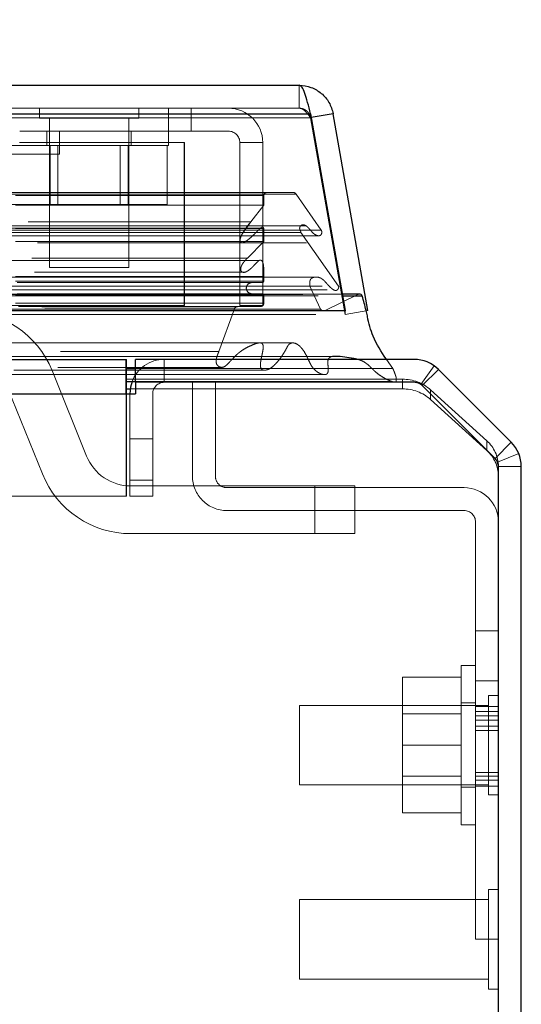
# Model space of a CAD drawing. Header units: inches. Extents: x 0.2 to 10.8, y 0.2 to 8.2.
# Tile 15 of 112: x 4.784 to 4.915, y 1.996 to 2.254. Entities that reach past the tile are written whole.
import ezdxf

# ---------------------------------------------------------------- set-up
doc = ezdxf.new("R2010")
doc.units = ezdxf.units.IN
doc.header["$MEASUREMENT"] = 0
doc.linetypes.add('HIDDEN', pattern=[0.07500000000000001, 0.05, -0.025])
doc.layers.add('DIMENSIONS', color=140, linetype='Continuous')
doc.styles.add('SLDTEXTSTYLE0', font='TXT', dxfattribs={"width": 0.7})
doc.dimstyles.new('SLDDIMSTYLE0', dxfattribs={"dimtxt": 0.0849609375, "dimasz": 0.13, "dimexe": 0, "dimexo": 0.0625, "dimgap": 0.021240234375, "dimtad": 0, "dimtih": 1, "dimtoh": 1, "dimlfac": 12, "dimrnd": 1e-09, "dimzin": 12, "dimdsep": 46, "dimtxsty": 'SLDTEXTSTYLE0', "dimsah": 1, "dimcen": 0.09, "dimadec": 0, "dimazin": 3, "dimtfac": 1, "dimtofl": 0, "dimtmove": 0, "dimatfit": 3, "dimfxl": 0, "dimfrac": 2, "dimtolj": 1, "dimtzin": 12, "dimarcsym": 0})

# ---------------------------------------------------------------- blocks, each defined once
blk = doc.blocks.new('_D_16')
at = {"layer": 'DIMENSIONS'}
for p, q in [((2.989057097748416, 2.271568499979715), (2.989057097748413, 2.683831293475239)), ((4.841584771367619, 2.271568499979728), (4.841584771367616, 2.683831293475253)), ((3.791903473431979, 2.638306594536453), (3.763373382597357, 2.638306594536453)), ((3.763373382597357, 2.638306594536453), (3.763373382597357, 2.503275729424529)), ((4.115051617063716, 2.638306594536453), (4.143581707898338, 2.638306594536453)), ((4.143581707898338, 2.638306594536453), (4.143581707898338, 2.503275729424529)), ((2.989057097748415, 2.558831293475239), (3.448491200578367, 2.558831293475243)), ((4.841584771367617, 2.558831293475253), (4.45846390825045, 2.55883129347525)), ((3.763373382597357, 2.503275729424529), (3.791903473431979, 2.503275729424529)), ((4.143581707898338, 2.503275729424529), (4.115051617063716, 2.503275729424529))]:
    blk.add_line(p, q, dxfattribs=at)
for points in [[(2.989057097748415, 2.558831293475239), (3.119057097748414, 2.53883129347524), (3.119057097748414, 2.57883129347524)], [(4.841584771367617, 2.558831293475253), (4.711584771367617, 2.578831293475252), (4.711584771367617, 2.538831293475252)]]:
    blk.add_solid(points, dxfattribs=at)
at = {"layer": 'DIMENSIONS', "char_height": 0.08333333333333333, "attachment_point": 1, "style": 'SLDTEXTSTYLE0'}
for s, insert in [('22.23', (3.791903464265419, 2.764748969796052)), ('564.7', (3.791903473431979, 2.610698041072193)), ('INSIDE OPENING', (3.467520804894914, 2.456647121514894))]:
    blk.add_mtext(s, dxfattribs=dict(at, insert=insert))

msp = doc.modelspace()

# ---------------------------------------------------------------- linework, layer by layer
at = {"color": 7, "linetype": 'Continuous', "lineweight": 25}
for p, q in [((2.973504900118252, 2.236568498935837), (4.857136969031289, 2.236568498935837)), ((2.970559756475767, 2.229131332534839), (4.860082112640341, 2.229131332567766)), ((4.860082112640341, 2.229131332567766), (4.869166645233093, 2.177610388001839)), ((4.866000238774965, 2.229131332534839), (4.860260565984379, 2.228119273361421)), ((4.875084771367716, 2.177610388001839), (4.866000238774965, 2.229131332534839)), ((4.87290766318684, 2.181920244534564), (4.868406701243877, 2.181920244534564)), ((4.868496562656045, 2.181410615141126), (4.873675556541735, 2.181410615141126)), ((2.961475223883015, 2.177610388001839), (4.869166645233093, 2.177610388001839)), ((4.869166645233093, 2.177610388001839), (4.869166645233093, 2.17753712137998)), ((3.018917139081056, 2.164807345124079), (4.811765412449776, 2.164807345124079)), ((4.811765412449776, 2.155807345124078), (4.811765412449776, 2.164807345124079)), ((4.814257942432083, 2.158807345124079), (4.814257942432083, 2.164807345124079)), ((4.887265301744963, 2.164807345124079), (4.814257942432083, 2.164807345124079)), ((4.811765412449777, 2.162425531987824), (4.814257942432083, 2.162425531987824)), ((4.912705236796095, 2.143095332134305), (4.893629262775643, 2.162171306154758)), ((4.811765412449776, 2.158989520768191), (4.81425794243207, 2.158989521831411)), ((4.811841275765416, 2.155807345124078), (4.811841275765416, 2.159004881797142)), ((4.814265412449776, 2.158807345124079), (4.814257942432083, 2.158807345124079)), ((4.814265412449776, 2.158807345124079), (4.814265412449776, 2.155807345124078)), ((4.887268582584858, 2.158807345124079), (4.814265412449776, 2.158807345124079)), ((4.908463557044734, 2.138853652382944), (4.889387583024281, 2.157929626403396)), ((3.018917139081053, 2.155807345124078), (4.811765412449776, 2.155807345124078)), ((4.811765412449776, 2.155807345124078), (4.814265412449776, 2.155807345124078)), ((4.811841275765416, 2.157075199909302), (4.812847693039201, 2.157075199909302)), ((4.909341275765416, 1.504140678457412), (4.909341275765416, 2.136734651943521)), ((4.915341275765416, 1.504140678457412), (4.915341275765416, 2.136731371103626))]:
    msp.add_line(p, q, dxfattribs=at)
at = {"color": 7, "linetype": 'HIDDEN', "lineweight": 18}
for p, q in [((4.857136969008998, 2.230568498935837), (4.857136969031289, 2.236568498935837)), ((2.973504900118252, 2.230568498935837), (4.857136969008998, 2.230568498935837)), ((4.789063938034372, 2.230568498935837), (4.789063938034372, 2.22796433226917)), ((4.815105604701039, 2.227964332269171), (4.815105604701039, 2.230568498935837)), ((4.822918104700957, 2.224568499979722), (4.822918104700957, 2.230568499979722)), ((4.82883477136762, 2.224568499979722), (4.82883477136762, 2.230568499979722)), ((4.860082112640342, 2.229131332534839), (2.970559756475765, 2.229131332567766)), ((2.970559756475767, 2.228089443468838), (4.86008211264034, 2.228089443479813)), ((4.860082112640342, 2.228089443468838), (2.970559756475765, 2.228089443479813)), ((4.789063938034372, 2.22796433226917), (4.815105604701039, 2.227964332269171)), ((4.791668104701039, 2.22796433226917), (4.79166810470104, 2.188901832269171)), ((4.812501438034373, 2.188901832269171), (4.812501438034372, 2.227964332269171)), ((4.860082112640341, 2.229131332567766), (4.86008211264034, 2.228089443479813)), ((4.86008211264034, 2.228089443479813), (4.869166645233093, 2.176568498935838)), ((4.860260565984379, 2.228119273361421), (4.860091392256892, 2.228089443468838)), ((4.869175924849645, 2.176568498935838), (4.860091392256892, 2.228089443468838)), ((4.82883477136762, 2.224568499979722), (4.783890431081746, 2.224568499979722)), ((4.791043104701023, 2.224568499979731), (4.791043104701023, 2.220818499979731)), ((4.794359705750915, 2.218568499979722), (4.794359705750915, 2.224568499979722)), ((4.813126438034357, 2.220818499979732), (4.813126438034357, 2.224568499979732)), ((4.822918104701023, 2.220818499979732), (4.822918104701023, 2.224568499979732)), ((4.83858477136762, 2.224568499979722), (4.82883477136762, 2.224568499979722)), ((4.781251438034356, 2.220818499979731), (4.822918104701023, 2.220818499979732)), ((4.783834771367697, 2.221568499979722), (4.783890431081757, 2.221568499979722)), ((4.827057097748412, 2.221568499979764), (4.783890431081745, 2.221568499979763)), ((4.791836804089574, 2.220818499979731), (4.791836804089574, 2.205401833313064)), ((4.793922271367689, 2.220818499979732), (4.793922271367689, 2.205401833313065)), ((4.81024727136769, 2.205401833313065), (4.81024727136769, 2.220818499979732)), ((4.812332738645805, 2.220818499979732), (4.812332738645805, 2.205401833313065)), ((4.822580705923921, 2.220818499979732), (4.822580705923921, 2.205401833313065)), ((4.827001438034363, 2.178901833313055), (4.827001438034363, 2.221568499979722)), ((4.827057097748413, 2.178901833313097), (4.827057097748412, 2.221568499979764)), ((4.841584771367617, 2.178901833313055), (4.841584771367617, 2.221568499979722)), ((4.847584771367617, 2.221568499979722), (4.841584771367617, 2.221568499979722)), ((4.847584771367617, 2.178901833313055), (4.847584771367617, 2.221568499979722)), ((4.794359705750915, 2.218568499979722), (4.737943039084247, 2.218568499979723)), ((2.974336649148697, 2.208080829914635), (4.856305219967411, 2.208080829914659)), ((2.975067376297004, 2.20851356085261), (4.855574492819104, 2.208513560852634)), ((2.98278461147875, 2.207680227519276), (4.847857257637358, 2.207680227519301)), ((2.98278461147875, 2.207680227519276), (4.847857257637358, 2.207680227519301)), ((4.847857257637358, 2.207680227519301), (4.847857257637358, 2.205147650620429)), ((4.862910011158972, 2.198648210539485), (4.856305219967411, 2.208080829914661)), ((2.98278461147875, 2.205147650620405), (4.847857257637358, 2.205147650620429)), ((4.781588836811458, 2.205401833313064), (4.791836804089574, 2.205401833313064)), ((4.791836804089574, 2.205401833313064), (4.812332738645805, 2.205401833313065)), ((4.812332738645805, 2.205401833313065), (4.822580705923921, 2.205401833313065)), ((4.847857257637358, 2.205147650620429), (4.844491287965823, 2.200839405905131)), ((4.858874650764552, 2.199816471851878), (2.971779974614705, 2.199816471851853)), ((2.98278461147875, 2.199112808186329), (4.847857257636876, 2.199112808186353)), ((4.846925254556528, 2.199119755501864), (2.983714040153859, 2.19911975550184)), ((2.986150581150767, 2.200839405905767), (4.844491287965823, 2.200839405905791)), ((4.842274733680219, 2.197762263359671), (4.844491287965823, 2.200839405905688)), ((4.846927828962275, 2.199119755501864), (4.846925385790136, 2.199119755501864)), ((4.847857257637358, 2.199112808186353), (4.847857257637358, 2.195667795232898)), ((2.967731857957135, 2.19864821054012), (4.862910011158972, 2.198648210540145)), ((2.968513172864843, 2.197189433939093), (4.862121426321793, 2.197189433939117)), ((2.973034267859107, 2.198063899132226), (4.857607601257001, 2.19806389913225)), ((4.867473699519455, 2.183973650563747), (4.857607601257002, 2.198063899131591)), ((4.862121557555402, 2.197189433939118), (4.862128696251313, 2.197189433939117)), ((2.98278461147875, 2.195667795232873), (4.847857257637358, 2.195667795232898)), ((2.988549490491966, 2.195349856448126), (4.842084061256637, 2.19534985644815)), ((4.842084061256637, 2.19534985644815), (4.859047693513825, 2.195349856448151)), ((4.847857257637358, 2.195667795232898), (4.843562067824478, 2.191343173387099)), ((2.98707980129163, 2.191343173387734), (4.843562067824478, 2.191343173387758)), ((2.98707980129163, 2.191343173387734), (4.843562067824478, 2.191343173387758)), ((4.846618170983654, 2.190668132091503), (2.984023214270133, 2.190668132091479)), ((4.79166810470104, 2.188901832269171), (4.812501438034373, 2.188901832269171)), ((4.861487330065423, 2.18637415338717), (2.969145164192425, 2.186374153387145)), ((2.98278461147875, 2.186497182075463), (4.847857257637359, 2.186497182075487)), ((2.987811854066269, 2.187607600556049), (4.842826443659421, 2.187607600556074)), ((4.84282657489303, 2.187607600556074), (4.842829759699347, 2.187607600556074)), ((4.847857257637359, 2.186497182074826), (4.847857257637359, 2.18532402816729)), ((4.861496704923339, 2.18637415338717), (4.861487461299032, 2.18637415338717)), ((2.963168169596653, 2.183973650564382), (4.867473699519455, 2.183973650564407)), ((2.97071529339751, 2.18400466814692), (4.859926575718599, 2.184004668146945)), ((2.98278461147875, 2.185324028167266), (4.847857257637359, 2.18532402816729)), ((2.98278461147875, 2.185324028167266), (4.847857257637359, 2.18532402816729)), ((2.983201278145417, 2.1849073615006), (4.847440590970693, 2.184907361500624)), ((4.862760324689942, 2.177986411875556), (4.8599265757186, 2.184004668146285)), ((2.958099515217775, 2.181835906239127), (4.872542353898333, 2.181835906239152)), ((2.958099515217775, 2.181835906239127), (4.872542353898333, 2.181835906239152)), ((2.962145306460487, 2.181410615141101), (4.868496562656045, 2.181410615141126)), ((4.868406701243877, 2.181920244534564), (2.962235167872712, 2.181920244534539)), ((2.964435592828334, 2.183024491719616), (4.866152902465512, 2.183024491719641)), ((2.98278461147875, 2.181574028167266), (4.847857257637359, 2.18157402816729)), ((2.98278461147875, 2.181574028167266), (4.847857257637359, 2.18157402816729)), ((2.983201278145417, 2.181990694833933), (4.847440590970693, 2.181990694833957)), ((4.847857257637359, 2.18157402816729), (4.847857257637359, 2.179500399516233)), ((4.872542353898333, 2.181835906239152), (4.8637239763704, 2.177534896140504)), ((4.866153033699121, 2.183024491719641), (4.866206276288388, 2.183024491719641)), ((2.98278461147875, 2.179500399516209), (4.847857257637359, 2.179500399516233)), ((2.98278461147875, 2.179500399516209), (4.847857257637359, 2.179500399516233)), ((2.983617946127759, 2.178657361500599), (4.84702392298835, 2.178657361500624)), ((2.983617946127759, 2.178657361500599), (4.84702392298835, 2.178657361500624)), ((2.989697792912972, 2.178586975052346), (4.840944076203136, 2.17858697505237)), ((2.989697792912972, 2.178586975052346), (4.840944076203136, 2.17858697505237)), ((4.827057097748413, 2.178901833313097), (3.003640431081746, 2.178901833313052)), ((4.84702392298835, 2.178657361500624), (4.840944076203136, 2.17858697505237)), ((4.841584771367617, 2.178901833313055), (4.847584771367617, 2.178901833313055)), ((2.961475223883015, 2.176568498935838), (4.869166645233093, 2.176568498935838)), ((2.966917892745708, 2.177534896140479), (4.8637239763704, 2.177534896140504)), ((2.967127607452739, 2.177508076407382), (4.863514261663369, 2.177508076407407)), ((2.967881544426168, 2.177986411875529), (4.86276032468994, 2.177986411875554)), ((2.967881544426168, 2.177986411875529), (4.86276032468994, 2.177986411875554)), ((2.990470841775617, 2.178039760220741), (4.840171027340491, 2.178039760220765)), ((2.990470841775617, 2.178039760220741), (4.840171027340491, 2.178039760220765)), ((4.840171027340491, 2.178039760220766), (4.83608057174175, 2.166847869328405)), ((4.869166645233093, 2.17753712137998), (4.869166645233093, 2.176568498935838)), ((4.875084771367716, 2.177610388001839), (4.869175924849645, 2.176568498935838)), ((2.99456129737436, 2.166847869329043), (4.836080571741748, 2.166847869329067)), ((4.811765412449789, 2.164807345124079), (4.811841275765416, 2.164807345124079)), ((4.811841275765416, 2.159004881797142), (4.811841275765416, 2.164807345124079)), ((4.821757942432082, 2.158807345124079), (4.821757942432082, 2.164807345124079)), ((4.881678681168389, 2.162425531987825), (4.879990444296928, 2.164807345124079)), ((4.88901878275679, 2.158241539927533), (4.892525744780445, 2.16310992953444)), ((2.982315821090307, 2.161997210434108), (4.848311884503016, 2.161997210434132)), ((2.99385149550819, 2.16272097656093), (4.836786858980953, 2.162720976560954)), ((3.018917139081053, 2.162425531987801), (4.811765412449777, 2.162425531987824)), ((4.792367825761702, 2.161886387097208), (4.801423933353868, 2.139493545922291)), ((4.814257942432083, 2.162425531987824), (4.881678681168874, 2.162425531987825)), ((4.889386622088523, 2.157928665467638), (4.893629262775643, 2.162171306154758)), ((3.018841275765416, 2.159610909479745), (4.811841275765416, 2.159610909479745)), ((3.018917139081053, 2.158807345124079), (4.811765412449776, 2.158807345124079)), ((4.811765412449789, 2.158807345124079), (4.811841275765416, 2.158807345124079)), ((4.811841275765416, 2.159610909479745), (4.884193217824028, 2.159610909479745)), ((4.81425794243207, 2.158989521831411), (4.881504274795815, 2.158989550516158)), ((4.829174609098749, 2.134224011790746), (4.829174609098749, 2.158807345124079)), ((4.83517460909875, 2.134224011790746), (4.83517460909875, 2.158807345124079)), ((4.884193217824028, 2.157075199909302), (4.884193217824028, 2.159610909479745)), ((4.889264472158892, 2.158044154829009), (4.889386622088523, 2.157928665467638)), ((4.908462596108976, 2.138852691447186), (4.889386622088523, 2.157928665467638)), ((3.018841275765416, 2.157075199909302), (4.811841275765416, 2.157075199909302)), ((3.018917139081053, 2.155807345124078), (4.811765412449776, 2.155807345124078)), ((3.018917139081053, 2.155807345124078), (4.811765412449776, 2.155807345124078)), ((3.018917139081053, 2.155807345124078), (4.811765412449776, 2.155807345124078)), ((3.018917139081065, 2.155807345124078), (4.811765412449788, 2.155807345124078)), ((3.018917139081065, 2.155807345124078), (4.811765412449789, 2.155807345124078)), ((4.789835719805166, 2.13480704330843), (4.780779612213, 2.157199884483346)), ((4.811765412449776, 2.128974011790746), (4.811765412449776, 2.155807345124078)), ((4.811841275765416, 2.128974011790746), (4.811841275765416, 2.155807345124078)), ((4.812757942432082, 2.155807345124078), (4.812757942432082, 2.128974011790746)), ((4.812847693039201, 2.157075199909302), (4.884193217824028, 2.157075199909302)), ((4.818757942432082, 2.128974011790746), (4.818757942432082, 2.155807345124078)), ((4.891558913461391, 2.156845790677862), (4.891558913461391, 2.154310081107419)), ((4.891558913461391, 2.156845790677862), (4.906290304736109, 2.1434946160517)), ((4.906290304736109, 2.140958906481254), (4.891558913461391, 2.154310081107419)), ((4.812757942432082, 2.143974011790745), (4.818757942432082, 2.143974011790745)), ((4.906290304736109, 2.140958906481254), (4.906290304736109, 2.1434946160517)), ((4.908462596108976, 2.138852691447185), (4.912705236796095, 2.143095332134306)), ((4.90911291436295, 2.137879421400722), (4.914656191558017, 2.140175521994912)), ((4.909341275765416, 2.136819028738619), (4.909341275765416, 2.136734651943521)), ((4.909341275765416, 2.136731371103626), (4.915341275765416, 2.136731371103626)), ((4.818757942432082, 2.133140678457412), (4.812757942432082, 2.133140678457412)), ((4.812757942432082, 2.133140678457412), (4.818757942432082, 2.133140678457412)), ((4.818757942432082, 2.133140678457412), (4.812757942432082, 2.133140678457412)), ((4.812757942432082, 2.133140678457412), (4.818757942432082, 2.133140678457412)), ((4.813012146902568, 2.131680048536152), (4.861274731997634, 2.131680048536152)), ((4.900341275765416, 2.131224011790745), (4.83817460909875, 2.131224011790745)), ((4.861274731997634, 2.131680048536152), (4.861274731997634, 2.119180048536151)), ((4.861274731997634, 2.131680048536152), (4.8716913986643, 2.131680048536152)), ((4.861274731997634, 2.131680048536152), (4.861274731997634, 2.119180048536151)), ((4.861274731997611, 2.131680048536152), (4.861274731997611, 2.119180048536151)), ((4.861274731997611, 2.131680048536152), (4.861274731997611, 2.119180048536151)), ((4.8716913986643, 2.131680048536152), (4.8716913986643, 2.119180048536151)), ((4.811765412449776, 2.128974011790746), (3.018917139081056, 2.128974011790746)), ((4.811841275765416, 2.128974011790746), (4.811765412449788, 2.128974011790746)), ((4.812757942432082, 2.128974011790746), (4.818757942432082, 2.128974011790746)), ((4.900341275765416, 2.125224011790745), (4.83817460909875, 2.125224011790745)), ((4.903341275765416, 2.067599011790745), (4.903341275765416, 2.122224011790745)), ((4.861274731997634, 2.119180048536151), (4.813012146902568, 2.119180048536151)), ((4.8716913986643, 2.119180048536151), (4.861274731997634, 2.119180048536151)), ((4.909341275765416, 2.093703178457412), (4.903341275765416, 2.093703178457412)), ((4.899591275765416, 2.042974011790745), (4.899591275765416, 2.084640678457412)), ((4.903341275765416, 2.084640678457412), (4.899591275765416, 2.084640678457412)), ((4.899591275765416, 2.081557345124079), (4.884174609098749, 2.081557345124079)), ((4.884174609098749, 2.081557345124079), (4.884174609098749, 2.063807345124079)), ((4.909341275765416, 2.080682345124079), (4.903341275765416, 2.080682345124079)), ((4.909341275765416, 2.080682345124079), (4.903341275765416, 2.080682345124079)), ((4.909341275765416, 2.080682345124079), (4.903341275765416, 2.080682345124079)), ((4.909341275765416, 2.080682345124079), (4.903341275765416, 2.080682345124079)), ((4.909341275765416, 2.080682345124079), (4.903341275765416, 2.080682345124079)), ((4.909341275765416, 2.080682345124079), (4.903341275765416, 2.080682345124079)), ((4.909341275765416, 2.080682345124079), (4.903341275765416, 2.080682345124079)), ((4.909341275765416, 2.080682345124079), (4.903341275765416, 2.080682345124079)), ((4.906737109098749, 2.076828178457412), (4.906737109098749, 2.063807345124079)), ((4.909341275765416, 2.076828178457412), (4.906737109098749, 2.076828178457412)), ((4.857257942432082, 2.074224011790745), (4.857257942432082, 2.063807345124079)), ((4.906737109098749, 2.074224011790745), (4.857257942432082, 2.074224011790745)), ((4.903341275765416, 2.074849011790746), (4.899591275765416, 2.074849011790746)), ((4.909341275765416, 2.073928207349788), (4.903341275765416, 2.073928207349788)), ((4.899591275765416, 2.071969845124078), (4.884174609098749, 2.071969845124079)), ((4.909341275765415, 2.072643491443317), (4.903341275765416, 2.072643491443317)), ((4.909341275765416, 2.071509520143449), (4.903341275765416, 2.071509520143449)), ((4.909341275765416, 2.070356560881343), (4.903341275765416, 2.070356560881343)), ((4.909341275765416, 2.068739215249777), (4.903341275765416, 2.068739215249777)), ((4.909341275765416, 2.068739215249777), (4.903341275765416, 2.068739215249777)), ((4.903341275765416, 2.067599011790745), (4.909341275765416, 2.067599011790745)), ((4.903341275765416, 2.067599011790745), (4.903341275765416, 2.012974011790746)), ((4.857257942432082, 2.063807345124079), (4.857257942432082, 2.053390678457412)), ((4.899591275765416, 2.063807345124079), (4.884174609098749, 2.063807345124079)), ((4.884174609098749, 2.063807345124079), (4.884174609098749, 2.046057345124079)), ((4.906737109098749, 2.063807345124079), (4.906737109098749, 2.050786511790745)), ((4.884174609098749, 2.055644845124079), (4.899591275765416, 2.055644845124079)), ((4.909341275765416, 2.056617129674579), (4.903341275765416, 2.056617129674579)), ((4.909341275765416, 2.05568835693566), (4.903341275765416, 2.05568835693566)), ((4.857257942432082, 2.053390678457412), (4.906737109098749, 2.053390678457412)), ((4.899591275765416, 2.052765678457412), (4.903341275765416, 2.052765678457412)), ((4.903341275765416, 2.054599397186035), (4.909341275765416, 2.054599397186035)), ((4.903341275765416, 2.053093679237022), (4.909341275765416, 2.053093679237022)), ((4.906737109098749, 2.050786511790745), (4.909341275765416, 2.050786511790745)), ((4.899591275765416, 2.046057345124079), (4.884174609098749, 2.046057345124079)), ((4.899591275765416, 2.042974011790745), (4.903341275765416, 2.042974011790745)), ((4.906737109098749, 2.025994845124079), (4.906737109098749, 2.012974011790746)), ((4.909341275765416, 2.025994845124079), (4.906737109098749, 2.025994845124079)), ((4.857257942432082, 2.023390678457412), (4.857257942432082, 2.012974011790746)), ((4.906737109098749, 2.023390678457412), (4.857257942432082, 2.023390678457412)), ((4.857257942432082, 2.012974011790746), (4.857257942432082, 2.002557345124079)), ((4.909341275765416, 2.012974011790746), (4.903341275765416, 2.012974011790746)), ((4.906737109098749, 2.012974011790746), (4.906737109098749, 1.999953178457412)), ((4.857257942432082, 2.002557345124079), (4.906737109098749, 2.002557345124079)), ((4.906737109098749, 1.999953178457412), (4.909341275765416, 1.999953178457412))]:
    msp.add_line(p, q, dxfattribs=at)
at = {"color": 7, "linetype": 'HIDDEN', "lineweight": 18, "flags": 128}
for points in [[(4.855573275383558, 2.169116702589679), (3.930602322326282, 2.169117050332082), (2.975071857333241, 2.169116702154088)], [(4.846803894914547, 2.169134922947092), (3.930602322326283, 2.16913500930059), (2.983834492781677, 2.169134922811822)], [(4.868107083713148, 2.165576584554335), (3.875142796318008, 2.165576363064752), (2.962528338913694, 2.165576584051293)], [(4.868114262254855, 2.16557649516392), (3.993525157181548, 2.165573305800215), (2.962529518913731, 2.165576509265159)], [(2.967411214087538, 2.16088035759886), (3.900012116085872, 2.160879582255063), (4.863245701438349, 2.160880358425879)], [(2.993856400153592, 2.162721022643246), (3.90002896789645, 2.162721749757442), (4.836812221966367, 2.16272102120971)], [(3.018917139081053, 2.158989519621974), (3.900012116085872, 2.158989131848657), (4.811765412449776, 2.158989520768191)]]:
    msp.add_lwpolyline(points, dxfattribs=at)
at = {"color": 7, "linetype": 'Continuous', "lineweight": 25, "flags": 128}
msp.add_lwpolyline([(4.813340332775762, 2.158992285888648), (4.812930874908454, 2.157563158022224), (4.812757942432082, 2.155807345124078)], dxfattribs=at)
at = {"color": 7, "linetype": 'HIDDEN', "lineweight": 18}
for centre, radius, start, end in [((4.83858477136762, 2.221568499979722), 0.009000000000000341, 0, 90), ((4.83858477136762, 2.221568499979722), 0.003000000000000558, 0, 90), ((4.848690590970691, 2.207680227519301), 0.0008333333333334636, 90, 180), ((4.855574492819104, 2.207680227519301), 0.0008333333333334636, 28.73262472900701, 90), ((4.844732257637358, 2.18344902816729), 0.001458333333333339, 90, 270.0000000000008), ((4.847440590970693, 2.18532402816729), 0.0004166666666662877, 270.0000000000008, 0), ((4.847440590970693, 2.18157402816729), 0.0004166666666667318, 0, 90), ((4.872907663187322, 2.181086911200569), 0.0008333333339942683, 90.0000000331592, 115.9999999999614), ((4.840953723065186, 2.177753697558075), 0.0008333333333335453, 90.66328419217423, 159.9234572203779), ((4.847014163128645, 2.179500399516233), 0.0008430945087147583, 270.6632841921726, 0), ((4.7691913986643, 2.152513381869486), 0.02500000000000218, 22.01938135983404, 90), ((4.863514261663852, 2.178341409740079), 0.0008333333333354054, 205.2138142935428, 284.5756249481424), ((4.821757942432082, 2.155807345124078), 0.009000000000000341, 90, 159.2750408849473), ((4.821757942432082, 2.155807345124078), 0.003000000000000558, 90, 180), ((4.884273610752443, 2.148632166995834), 0.01097903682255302, 48.42768291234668, 90.41954651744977), ((4.887265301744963, 2.155807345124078), 0.003000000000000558, 67.44347627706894, 90), ((4.884273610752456, 2.146096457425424), 0.0109790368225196, 48.42768291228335, 90.41954651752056), ((4.900318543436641, 2.136730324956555), 0.00902316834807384, 0.5632649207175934, 48.56076874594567), ((4.900318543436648, 2.134194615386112), 0.009023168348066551, 0.5632649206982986, 48.56076874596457), ((4.813012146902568, 2.144180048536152), 0.01250000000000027, 202.0193813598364, 270.0000000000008), ((4.813012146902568, 2.144180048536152), 0.02500000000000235, 202.0193813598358, 270.0000000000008), ((4.83817460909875, 2.134224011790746), 0.009000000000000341, 180, 270.0000000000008), ((4.83817460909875, 2.134224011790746), 0.003000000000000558, 180, 270.0000000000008), ((4.900341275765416, 2.122224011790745), 0.009000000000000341, 0, 90), ((4.900341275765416, 2.122224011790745), 0.003000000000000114, 0, 90)]:
    msp.add_arc(centre, radius, start, end, dxfattribs=at)
at = {"color": 7, "linetype": 'Continuous', "lineweight": 25}
for centre, radius, start, end in [((4.872907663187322, 2.181086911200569), 0.0008333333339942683, 22.85776038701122, 90.0000000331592), ((4.887265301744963, 2.155807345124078), 0.009000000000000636, 45, 90), ((4.887268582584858, 2.155810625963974), 0.00299671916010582, 45.00000000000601, 90), ((4.906341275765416, 2.136731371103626), 0.009000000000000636, 0, 45), ((4.906344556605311, 2.136734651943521), 0.002996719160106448, 0, 44.999999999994)]:
    msp.add_arc(centre, radius, start, end, dxfattribs=at)
for points, knots in [([(4.860082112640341, 2.229131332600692), (4.859836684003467, 2.230162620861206), (4.859591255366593, 2.231161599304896), (4.859100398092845, 2.232975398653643), (4.858854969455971, 2.233789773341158), (4.858364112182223, 2.23513602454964), (4.858118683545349, 2.235667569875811), (4.857627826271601, 2.236383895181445), (4.857382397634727, 2.236568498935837), (4.857136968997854, 2.236568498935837)], [0, 0, 0, 0, 0.25, 0.25, 0.5, 0.5, 0.75, 0.75, 1, 1, 1, 1]), ([(4.857136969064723, 2.236568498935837), (4.858184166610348, 2.236568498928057), (4.859231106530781, 2.236383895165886), (4.861199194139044, 2.235667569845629), (4.862119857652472, 2.235136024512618), (4.863724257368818, 2.233789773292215), (4.864407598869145, 2.232975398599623), (4.8654547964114, 2.231161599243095), (4.865818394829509, 2.230162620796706), (4.866000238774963, 2.229131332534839)], [0, 0, 0, 0, 0.25, 0.25, 0.5, 0.5, 0.75, 0.75, 1, 1, 1, 1]), ([(4.879990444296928, 2.164807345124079), (4.879940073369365, 2.164878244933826), (4.878639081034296, 2.166709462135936), (4.876585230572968, 2.170166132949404), (4.875295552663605, 2.174290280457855), (4.874933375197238, 2.176650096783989), (4.874449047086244, 2.178439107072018), (4.874002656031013, 2.180154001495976), (4.87367555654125, 2.181410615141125)], [0, 0, 0, 0, 0.01582695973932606, 0.4087824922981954, 0.7013418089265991, 0.7114501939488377, 0.7885609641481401, 1, 1, 1, 1])]:
    msp.add_open_spline(points, degree=3, knots=knots, dxfattribs=at)
at = {"color": 7, "linetype": 'HIDDEN', "lineweight": 18}
for points, knots in [([(4.857136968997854, 2.230568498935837), (4.857207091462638, 2.230565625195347), (4.857347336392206, 2.230559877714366), (4.857557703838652, 2.230513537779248), (4.857768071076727, 2.230440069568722), (4.85797843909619, 2.230337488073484), (4.858188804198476, 2.230207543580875), (4.858399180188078, 2.230051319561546), (4.858662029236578, 2.22982531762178), (4.858977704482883, 2.229506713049), (4.85934582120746, 2.229075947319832), (4.859713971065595, 2.228600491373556), (4.859959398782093, 2.228259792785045), (4.860082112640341, 2.228089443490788)], [0, 0, 0, 0, 0.0714489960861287, 0.1428979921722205, 0.2143469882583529, 0.2857959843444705, 0.3572449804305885, 0.4286939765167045, 0.5001429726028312, 0.6251072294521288, 0.7500714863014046, 0.8750357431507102, 1, 1, 1, 1]), ([(4.86009139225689, 2.228089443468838), (4.860071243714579, 2.22818716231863), (4.860030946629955, 2.228382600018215), (4.859933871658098, 2.228666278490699), (4.859811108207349, 2.228939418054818), (4.859661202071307, 2.229198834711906), (4.859486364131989, 2.229442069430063), (4.859288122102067, 2.229666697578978), (4.85901374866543, 2.229921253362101), (4.858644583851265, 2.230180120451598), (4.858168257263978, 2.230400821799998), (4.857660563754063, 2.230542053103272), (4.857311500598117, 2.230559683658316), (4.857136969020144, 2.230568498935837)], [0, 0, 0, 0, 0.07144899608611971, 0.142897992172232, 0.2143469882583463, 0.2857959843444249, 0.3572449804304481, 0.4286939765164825, 0.5001429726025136, 0.6251072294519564, 0.7500714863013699, 0.8750357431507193, 0.9999999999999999, 0.9999999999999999, 0.9999999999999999, 0.9999999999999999]), ([(4.84449128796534, 2.200839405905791), (4.844392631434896, 2.200733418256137), (4.844195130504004, 2.200521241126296), (4.843909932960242, 2.200178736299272), (4.843632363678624, 2.199824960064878), (4.843363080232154, 2.199463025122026), (4.843101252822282, 2.199098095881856), (4.842847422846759, 2.198726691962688), (4.842602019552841, 2.198344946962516), (4.842337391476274, 2.19790677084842), (4.842077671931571, 2.197432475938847), (4.841859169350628, 2.196941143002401), (4.84172027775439, 2.196516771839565), (4.841656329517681, 2.196164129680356), (4.841675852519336, 2.195874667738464), (4.841744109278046, 2.195626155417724), (4.841872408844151, 2.19543667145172), (4.842067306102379, 2.195333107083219), (4.842307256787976, 2.195338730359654), (4.842548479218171, 2.195417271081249), (4.842957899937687, 2.195596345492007), (4.843572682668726, 2.196000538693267), (4.844427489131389, 2.196706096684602), (4.845242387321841, 2.197454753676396), (4.845974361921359, 2.198173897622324), (4.84650580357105, 2.198701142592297), (4.846908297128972, 2.199121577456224), (4.847189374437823, 2.199334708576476), (4.847398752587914, 2.199440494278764), (4.847580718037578, 2.199432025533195), (4.84771055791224, 2.199327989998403), (4.847801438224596, 2.199219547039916), (4.847841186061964, 2.199143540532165), (4.847857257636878, 2.199112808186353)], [0, 0, 0, 0, 0.03128962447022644, 0.0626388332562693, 0.09399002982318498, 0.1252518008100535, 0.1563441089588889, 0.1873161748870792, 0.2182554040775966, 0.2492251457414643, 0.2907698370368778, 0.3255556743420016, 0.35337243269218, 0.3741592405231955, 0.389516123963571, 0.4048457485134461, 0.4200318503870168, 0.436355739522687, 0.4579399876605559, 0.4789056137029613, 0.499225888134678, 0.5663369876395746, 0.6499042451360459, 0.7496387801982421, 0.8123354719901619, 0.874945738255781, 0.9148795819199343, 0.9375160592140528, 0.9563103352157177, 0.9710670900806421, 0.9834351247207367, 0.9933021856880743, 1, 1, 1, 1]), ([(4.857607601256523, 2.19806389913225), (4.857556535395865, 2.198181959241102), (4.857463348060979, 2.198397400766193), (4.857351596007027, 2.198702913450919), (4.857284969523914, 2.198952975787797), (4.857236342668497, 2.199196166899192), (4.857296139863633, 2.199488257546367), (4.857485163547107, 2.199780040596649), (4.85777652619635, 2.199994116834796), (4.858138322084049, 2.200085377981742), (4.858479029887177, 2.200024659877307), (4.858764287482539, 2.19989163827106), (4.858998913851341, 2.199736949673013), (4.859186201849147, 2.199590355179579), (4.859436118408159, 2.199366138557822), (4.859751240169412, 2.199028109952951), (4.860148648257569, 2.198568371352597), (4.860488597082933, 2.198152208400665), (4.860838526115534, 2.197798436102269), (4.861232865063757, 2.19750592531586), (4.861707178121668, 2.197269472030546), (4.862221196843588, 2.197146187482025), (4.862634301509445, 2.197217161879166), (4.862880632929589, 2.197453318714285), (4.862974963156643, 2.197625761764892), (4.863034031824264, 2.197823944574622), (4.863057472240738, 2.198037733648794), (4.863045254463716, 2.198254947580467), (4.862999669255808, 2.198467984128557), (4.862939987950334, 2.198587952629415), (4.862910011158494, 2.198648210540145)], [0, 0, 0, 0, 0.03553125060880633, 0.0648390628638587, 0.08804888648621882, 0.1035037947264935, 0.1281658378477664, 0.1604145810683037, 0.2020166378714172, 0.2491996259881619, 0.2900851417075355, 0.3262651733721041, 0.3574294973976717, 0.3829550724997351, 0.4025100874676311, 0.4637011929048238, 0.5251041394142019, 0.5856696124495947, 0.6286158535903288, 0.6819784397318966, 0.7451102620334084, 0.8081071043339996, 0.8717449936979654, 0.889983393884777, 0.9079898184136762, 0.9261390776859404, 0.9444837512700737, 0.9629211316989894, 0.9813759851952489, 1, 1, 1, 1]), ([(4.842439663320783, 2.195384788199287), (4.842318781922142, 2.195349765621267), (4.842159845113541, 2.195303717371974), (4.8420082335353, 2.19538333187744), (4.841971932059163, 2.195402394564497)], [0, 0, 0, 0, 0.7605626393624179, 1, 1, 1, 1]), ([(4.843562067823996, 2.191343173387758), (4.843379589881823, 2.191153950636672), (4.843039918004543, 2.190801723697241), (4.842598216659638, 2.190255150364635), (4.842251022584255, 2.189765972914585), (4.842000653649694, 2.189313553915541), (4.841842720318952, 2.188872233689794), (4.841786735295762, 2.188456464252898), (4.84183045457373, 2.188064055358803), (4.84198936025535, 2.187809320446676), (4.842184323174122, 2.187677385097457), (4.842436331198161, 2.187586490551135), (4.842771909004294, 2.187572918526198), (4.843176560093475, 2.187704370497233), (4.84362499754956, 2.187944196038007), (4.844121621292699, 2.188283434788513), (4.844657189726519, 2.188750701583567), (4.845254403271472, 2.189344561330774), (4.845830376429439, 2.189984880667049), (4.846341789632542, 2.190479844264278), (4.846679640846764, 2.190724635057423), (4.846924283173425, 2.190809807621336), (4.847145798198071, 2.190774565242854), (4.847361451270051, 2.190619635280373), (4.847524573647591, 2.190343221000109), (4.847639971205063, 2.190029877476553), (4.847724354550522, 2.189725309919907), (4.847768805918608, 2.189474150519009), (4.847788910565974, 2.189301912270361), (4.84779842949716, 2.189211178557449), (4.847803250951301, 2.189163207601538), (4.847805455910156, 2.189140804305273), (4.847806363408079, 2.189131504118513), (4.847806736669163, 2.189127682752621), (4.847807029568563, 2.189124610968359), (4.847807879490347, 2.18911610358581), (4.847808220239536, 2.189127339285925), (4.847808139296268, 2.189120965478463), (4.847808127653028, 2.18911942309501), (4.84780812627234, 2.189119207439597), (4.847808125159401, 2.189118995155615), (4.847808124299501, 2.189118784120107), (4.847808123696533, 2.189118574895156), (4.847808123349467, 2.18911836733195), (4.847808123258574, 2.189118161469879), (4.847808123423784, 2.189117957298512), (4.847808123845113, 2.189117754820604), (4.847808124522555, 2.189117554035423), (4.847808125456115, 2.189117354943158), (4.847808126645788, 2.189117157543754), (4.847808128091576, 2.189116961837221), (4.847808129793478, 2.189116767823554), (4.847808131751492, 2.189116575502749), (4.84780813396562, 2.189116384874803), (4.847808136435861, 2.189116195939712), (4.847808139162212, 2.189116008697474), (4.847808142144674, 2.189115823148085), (4.847808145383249, 2.189115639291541), (4.847808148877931, 2.189115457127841), (4.847808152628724, 2.18911527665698), (4.847808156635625, 2.189115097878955), (4.847808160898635, 2.189114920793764), (4.847808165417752, 2.189114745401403), (4.847808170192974, 2.189114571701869), (4.847808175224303, 2.189114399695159), (4.847808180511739, 2.18911422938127), (4.847808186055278, 2.1891140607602), (4.847808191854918, 2.189113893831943), (4.847808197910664, 2.189113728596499), (4.847808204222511, 2.189113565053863), (4.847808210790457, 2.189113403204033), (4.847808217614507, 2.189113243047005), (4.847808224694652, 2.189113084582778), (4.847808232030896, 2.189112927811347), (4.847808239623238, 2.189112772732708), (4.847808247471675, 2.189112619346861), (4.847808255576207, 2.189112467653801), (4.847808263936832, 2.189112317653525), (4.84780827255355, 2.18911216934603), (4.847808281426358, 2.189112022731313), (4.847808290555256, 2.189111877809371), (4.847808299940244, 2.189111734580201), (4.847808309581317, 2.189111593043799), (4.847808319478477, 2.189111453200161), (4.847808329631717, 2.189111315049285), (4.847808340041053, 2.189111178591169), (4.847808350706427, 2.189111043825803), (4.847808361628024, 2.189110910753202), (4.847808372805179, 2.1891107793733), (4.847808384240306, 2.18911064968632), (4.847808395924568, 2.18911052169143), (4.847808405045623, 2.189110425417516), (4.847808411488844, 2.189110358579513), (4.847808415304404, 2.189110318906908), (4.847808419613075, 2.18911027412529), (4.847808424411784, 2.189110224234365), (4.847808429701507, 2.18911016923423), (4.847808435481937, 2.189110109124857), (4.847808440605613, 2.189110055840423), (4.847808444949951, 2.189110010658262), (4.847808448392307, 2.189109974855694), (4.847808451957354, 2.18910993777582), (4.847808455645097, 2.18910989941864), (4.847808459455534, 2.189109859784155), (4.847808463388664, 2.189109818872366), (4.847808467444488, 2.189109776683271), (4.847808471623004, 2.189109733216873), (4.847808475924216, 2.189109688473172), (4.84780848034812, 2.189109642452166), (4.847808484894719, 2.189109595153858), (4.847808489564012, 2.189109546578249), (4.847808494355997, 2.189109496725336), (4.847808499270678, 2.189109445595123), (4.84780850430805, 2.189109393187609), (4.847808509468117, 2.189109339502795), (4.847808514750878, 2.189109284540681), (4.847808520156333, 2.189109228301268), (4.847808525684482, 2.189109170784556), (4.847808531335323, 2.189109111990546), (4.847808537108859, 2.189109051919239), (4.847808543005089, 2.189108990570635), (4.847808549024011, 2.189108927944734), (4.847808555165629, 2.189108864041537), (4.847808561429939, 2.189108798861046), (4.847808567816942, 2.18910873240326), (4.84780857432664, 2.18910866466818), (4.847808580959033, 2.189108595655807), (4.847808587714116, 2.189108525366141), (4.847808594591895, 2.189108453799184), (4.847808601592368, 2.189108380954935), (4.847808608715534, 2.189108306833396), (4.847808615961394, 2.189108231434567), (4.847808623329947, 2.189108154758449), (4.847808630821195, 2.189108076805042), (4.847808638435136, 2.189107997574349), (4.847808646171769, 2.189107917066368), (4.847808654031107, 2.189107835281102), (4.847808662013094, 2.189107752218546), (4.847808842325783, 2.189105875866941), (4.847809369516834, 2.189100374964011), (4.84781059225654, 2.189087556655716), (4.847813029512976, 2.189061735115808), (4.847817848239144, 2.189009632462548), (4.847827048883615, 2.188905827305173), (4.847842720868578, 2.188714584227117), (4.847865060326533, 2.188363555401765), (4.847875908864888, 2.187852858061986), (4.847877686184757, 2.187201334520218), (4.847864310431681, 2.186740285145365), (4.847857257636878, 2.186497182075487)], [0, 0, 0, 0, 0.05511511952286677, 0.1025935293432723, 0.1423086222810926, 0.174804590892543, 0.2010286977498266, 0.2255254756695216, 0.2469189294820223, 0.266508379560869, 0.2813235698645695, 0.2988818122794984, 0.3292506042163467, 0.362246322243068, 0.3988484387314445, 0.4453695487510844, 0.4963156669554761, 0.5515760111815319, 0.6233121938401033, 0.6730463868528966, 0.7014058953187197, 0.7175088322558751, 0.7337379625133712, 0.7540318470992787, 0.7754405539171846, 0.7952723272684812, 0.8142597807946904, 0.8310083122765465, 0.8396756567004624, 0.8443510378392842, 0.8467922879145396, 0.848034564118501, 0.8482190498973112, 0.8484276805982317, 0.8486604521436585, 0.8489227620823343, 0.8491806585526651, 0.8494288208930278, 0.8494412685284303, 0.8494536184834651, 0.8494658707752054, 0.8494780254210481, 0.8494900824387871, 0.8495020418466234, 0.8495139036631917, 0.8495256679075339, 0.8495373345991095, 0.8495489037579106, 0.8495603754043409, 0.8495717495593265, 0.8495830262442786, 0.8495942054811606, 0.8496052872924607, 0.8496162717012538, 0.8496271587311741, 0.8496379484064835, 0.8496486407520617, 0.8496592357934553, 0.8496697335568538, 0.8496801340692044, 0.8496904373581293, 0.8497006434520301, 0.8497107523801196, 0.8497207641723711, 0.8497306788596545, 0.8497404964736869, 0.8497502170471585, 0.8497598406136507, 0.8497693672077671, 0.8497787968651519, 0.84978812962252, 0.8497973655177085, 0.8498065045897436, 0.8498155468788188, 0.8498244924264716, 0.8498333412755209, 0.849842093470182, 0.8498507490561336, 0.8498593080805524, 0.8498677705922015, 0.8498761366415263, 0.8498844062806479, 0.8498925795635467, 0.8499006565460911, 0.8499086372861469, 0.8499165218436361, 0.8499243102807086, 0.849932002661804, 0.8499395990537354, 0.8499470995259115, 0.8499545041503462, 0.8499618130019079, 0.8499638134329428, 0.8499661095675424, 0.8499687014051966, 0.8499715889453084, 0.8499747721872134, 0.8499782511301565, 0.849982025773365, 0.84998402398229, 0.84998609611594, 0.8499882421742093, 0.8499904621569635, 0.8499927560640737, 0.8499951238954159, 0.8499975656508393, 0.850000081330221, 0.8500026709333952, 0.8500053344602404, 0.8500080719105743, 0.8500108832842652, 0.8500137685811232, 0.8500167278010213, 0.850019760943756, 0.8500228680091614, 0.8500260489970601, 0.8500293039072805, 0.8500326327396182, 0.8500360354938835, 0.850039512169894, 0.8500430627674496, 0.8500466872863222, 0.8500503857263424, 0.8500541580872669, 0.8500580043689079, 0.850061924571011, 0.8500659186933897, 0.8500699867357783, 0.8500741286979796, 0.8500783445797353, 0.8500826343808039, 0.8500869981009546, 0.8500914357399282, 0.8500959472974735, 0.8501005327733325, 0.8501051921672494, 0.8501099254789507, 0.8501147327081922, 0.8501196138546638, 0.8504357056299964, 0.8510697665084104, 0.8523447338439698, 0.8549167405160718, 0.860106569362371, 0.8703302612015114, 0.8879963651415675, 0.9206641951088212, 0.9581676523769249, 1, 1, 1, 1]), ([(4.859926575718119, 2.184004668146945), (4.859912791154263, 2.184115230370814), (4.859885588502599, 2.184333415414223), (4.859875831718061, 2.184658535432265), (4.859889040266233, 2.184966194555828), (4.859927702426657, 2.185247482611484), (4.859991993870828, 2.185495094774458), (4.860137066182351, 2.185830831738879), (4.860563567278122, 2.18621033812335), (4.861201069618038, 2.186386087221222), (4.86194039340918, 2.186380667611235), (4.86259580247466, 2.186184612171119), (4.863131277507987, 2.18588713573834), (4.86362437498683, 2.185483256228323), (4.864071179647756, 2.184996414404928), (4.864492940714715, 2.1845177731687), (4.864807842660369, 2.184168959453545), (4.865014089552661, 2.183950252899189), (4.86532588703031, 2.183631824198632), (4.865781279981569, 2.183238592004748), (4.866349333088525, 2.182882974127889), (4.866792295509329, 2.182835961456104), (4.867040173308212, 2.182938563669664), (4.867206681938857, 2.183060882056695), (4.867315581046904, 2.183194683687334), (4.867402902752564, 2.183354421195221), (4.867463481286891, 2.183521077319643), (4.867496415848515, 2.183684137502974), (4.867504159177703, 2.183838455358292), (4.867483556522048, 2.183929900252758), (4.867473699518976, 2.183973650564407)], [0, 0, 0, 0, 0.02396969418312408, 0.04730213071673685, 0.06933542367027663, 0.08969834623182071, 0.1083290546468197, 0.1254877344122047, 0.1729465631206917, 0.2499754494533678, 0.3258696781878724, 0.3918200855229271, 0.449686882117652, 0.499200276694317, 0.5665081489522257, 0.6208821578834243, 0.6610785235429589, 0.6870429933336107, 0.6990243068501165, 0.7779524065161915, 0.8470242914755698, 0.8845484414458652, 0.9103323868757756, 0.9242266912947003, 0.9396561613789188, 0.9542467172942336, 0.9676181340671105, 0.9795711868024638, 0.990226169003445, 1, 1, 1, 1]), ([(4.836080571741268, 2.166847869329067), (4.835987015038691, 2.166624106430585), (4.835813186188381, 2.166208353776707), (4.835602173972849, 2.165608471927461), (4.835443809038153, 2.165069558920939), (4.835357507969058, 2.164556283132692), (4.835372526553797, 2.16405358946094), (4.835475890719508, 2.163604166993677), (4.835679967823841, 2.163260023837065), (4.836005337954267, 2.162997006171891), (4.836445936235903, 2.162752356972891), (4.837073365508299, 2.162663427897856), (4.837715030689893, 2.162974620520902), (4.838257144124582, 2.163439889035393), (4.838724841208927, 2.163934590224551), (4.83919025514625, 2.164433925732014), (4.839653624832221, 2.164927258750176), (4.840116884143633, 2.165407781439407), (4.840629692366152, 2.165923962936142), (4.841259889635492, 2.166489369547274), (4.842070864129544, 2.167106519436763), (4.843079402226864, 2.167747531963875), (4.844313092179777, 2.168364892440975), (4.845462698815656, 2.1688298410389), (4.846388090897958, 2.169094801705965), (4.846934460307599, 2.169166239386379), (4.847299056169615, 2.169045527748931), (4.847511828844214, 2.168847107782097), (4.847640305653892, 2.168592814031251), (4.847690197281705, 2.168305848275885), (4.84770576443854, 2.167974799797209), (4.847688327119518, 2.167569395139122), (4.847603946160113, 2.167021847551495), (4.847456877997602, 2.16625519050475), (4.847254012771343, 2.16533492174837), (4.847064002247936, 2.164405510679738), (4.846968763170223, 2.163622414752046), (4.846959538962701, 2.163028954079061), (4.847063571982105, 2.162591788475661), (4.847242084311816, 2.162261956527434), (4.847467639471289, 2.162101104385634), (4.847720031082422, 2.162010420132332), (4.848026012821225, 2.16196703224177), (4.848540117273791, 2.162009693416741), (4.849210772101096, 2.162234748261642), (4.849990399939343, 2.162733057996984), (4.850764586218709, 2.163411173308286), (4.85153657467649, 2.164244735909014), (4.852277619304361, 2.165189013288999), (4.852984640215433, 2.166244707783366), (4.853572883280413, 2.167224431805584), (4.853988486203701, 2.168065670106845), (4.854268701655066, 2.168529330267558), (4.854475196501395, 2.16877562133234), (4.854747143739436, 2.168950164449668), (4.855150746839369, 2.169120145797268), (4.855788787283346, 2.169141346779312), (4.856534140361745, 2.168852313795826), (4.857261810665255, 2.168307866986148), (4.857947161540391, 2.167570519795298), (4.858610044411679, 2.166611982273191), (4.859094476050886, 2.165710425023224), (4.859457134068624, 2.164926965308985), (4.859718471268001, 2.164326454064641), (4.86003955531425, 2.163650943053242), (4.860452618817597, 2.162946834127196), (4.861031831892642, 2.16222439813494), (4.861849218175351, 2.161508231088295), (4.862877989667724, 2.160927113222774), (4.863787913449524, 2.160719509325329), (4.864369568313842, 2.160948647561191), (4.86457001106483, 2.161204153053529), (4.864696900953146, 2.161513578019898), (4.864767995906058, 2.161830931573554), (4.864761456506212, 2.162201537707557), (4.864732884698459, 2.162686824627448), (4.864675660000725, 2.163274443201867), (4.864632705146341, 2.1638627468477), (4.864644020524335, 2.164352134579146), (4.864710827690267, 2.164749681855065), (4.864892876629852, 2.165081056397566), (4.865181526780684, 2.165370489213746), (4.865592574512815, 2.165555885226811), (4.866066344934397, 2.165646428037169), (4.866577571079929, 2.16568631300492), (4.867087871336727, 2.165676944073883), (4.867597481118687, 2.165637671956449), (4.868109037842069, 2.165577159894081), (4.868622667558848, 2.165503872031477), (4.869137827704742, 2.165423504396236), (4.87002622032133, 2.165281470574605), (4.871198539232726, 2.165133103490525), (4.87254973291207, 2.164848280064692), (4.873699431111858, 2.164408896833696), (4.874671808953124, 2.163808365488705), (4.875518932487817, 2.163099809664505), (4.876210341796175, 2.16241294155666), (4.876778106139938, 2.161856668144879), (4.877480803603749, 2.161213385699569), (4.878428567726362, 2.160516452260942), (4.87969520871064, 2.159766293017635), (4.880734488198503, 2.159256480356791), (4.881459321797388, 2.159001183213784), (4.881801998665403, 2.158891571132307), (4.882067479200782, 2.158857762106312), (4.882272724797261, 2.158876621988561), (4.882437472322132, 2.1589574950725), (4.88254730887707, 2.159057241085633), (4.882572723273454, 2.159216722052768), (4.882582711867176, 2.159460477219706), (4.8825911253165, 2.159733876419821), (4.882553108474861, 2.160029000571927), (4.88246904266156, 2.160334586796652), (4.882340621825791, 2.160730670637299), (4.882166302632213, 2.161220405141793), (4.881941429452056, 2.161797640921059), (4.881770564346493, 2.162205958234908), (4.881678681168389, 2.162425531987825)], [0, 0, 0, 0, 0.008278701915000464, 0.01538187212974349, 0.02134746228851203, 0.02694343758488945, 0.03214007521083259, 0.03714374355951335, 0.04188914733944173, 0.04627651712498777, 0.05349243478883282, 0.06329770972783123, 0.07431211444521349, 0.08324430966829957, 0.09191953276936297, 0.1006483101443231, 0.1093587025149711, 0.1180141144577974, 0.1265826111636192, 0.138061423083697, 0.1518538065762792, 0.1679069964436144, 0.1877762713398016, 0.2108244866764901, 0.2217126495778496, 0.2305147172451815, 0.2350878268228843, 0.2387456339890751, 0.2416761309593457, 0.2445944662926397, 0.2481403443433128, 0.2522239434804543, 0.2575147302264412, 0.2659540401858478, 0.2775438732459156, 0.2883181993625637, 0.2967531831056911, 0.3029095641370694, 0.3069949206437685, 0.3112077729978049, 0.3157046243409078, 0.3183739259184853, 0.3229638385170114, 0.3295092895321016, 0.3414384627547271, 0.3538473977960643, 0.3679509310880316, 0.3824477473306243, 0.3973973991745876, 0.4128634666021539, 0.4288534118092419, 0.4386616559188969, 0.4449791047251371, 0.448173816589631, 0.451495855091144, 0.4578787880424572, 0.4671981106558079, 0.4800678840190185, 0.4923600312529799, 0.5041000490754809, 0.5186485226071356, 0.5350687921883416, 0.5400799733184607, 0.5485168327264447, 0.5575262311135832, 0.5660104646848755, 0.577709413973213, 0.5919718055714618, 0.6087234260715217, 0.6278972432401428, 0.6321132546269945, 0.6360472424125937, 0.6398574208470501, 0.6433535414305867, 0.6464065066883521, 0.6516150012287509, 0.658902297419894, 0.6653200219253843, 0.6704965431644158, 0.674402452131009, 0.678318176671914, 0.683459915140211, 0.6899361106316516, 0.6977241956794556, 0.7053832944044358, 0.7130303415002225, 0.7207200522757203, 0.7284389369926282, 0.7361751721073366, 0.7439271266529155, 0.7516919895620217, 0.7761842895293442, 0.7967576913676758, 0.8134686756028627, 0.8299736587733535, 0.8441503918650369, 0.8578811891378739, 0.8682855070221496, 0.8752517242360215, 0.8955426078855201, 0.916212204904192, 0.9373878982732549, 0.9448850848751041, 0.9500707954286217, 0.9530555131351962, 0.9569305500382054, 0.959507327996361, 0.9608676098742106, 0.9622888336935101, 0.9648205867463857, 0.9686319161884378, 0.9710002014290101, 0.9744376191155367, 0.9790241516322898, 0.9848711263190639, 0.9918644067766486, 1, 1, 1, 1])]:
    msp.add_open_spline(points, degree=3, knots=knots, dxfattribs=at)

# ---------------------------------------------------------------- dimensions: what is measured, and where the dimension line sits
at = {"layer": 'DIMENSIONS'}
dim = msp.add_linear_dim(base=(4.841584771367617, 2.558831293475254), p1=(2.989057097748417, 2.221568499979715), p2=(4.84158477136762, 2.221568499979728), angle=4.120495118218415e-13, text='<>\\PINSIDE OPENING', dimstyle='SLDDIMSTYLE0', dxfattribs=at)
dim.commit()
dim.dimension.update_dxf_attribs({"geometry": '_D_16', "text_midpoint": (3.953477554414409, 2.558831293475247), "dimtype": 160})

doc.saveas('drawing.dxf')
